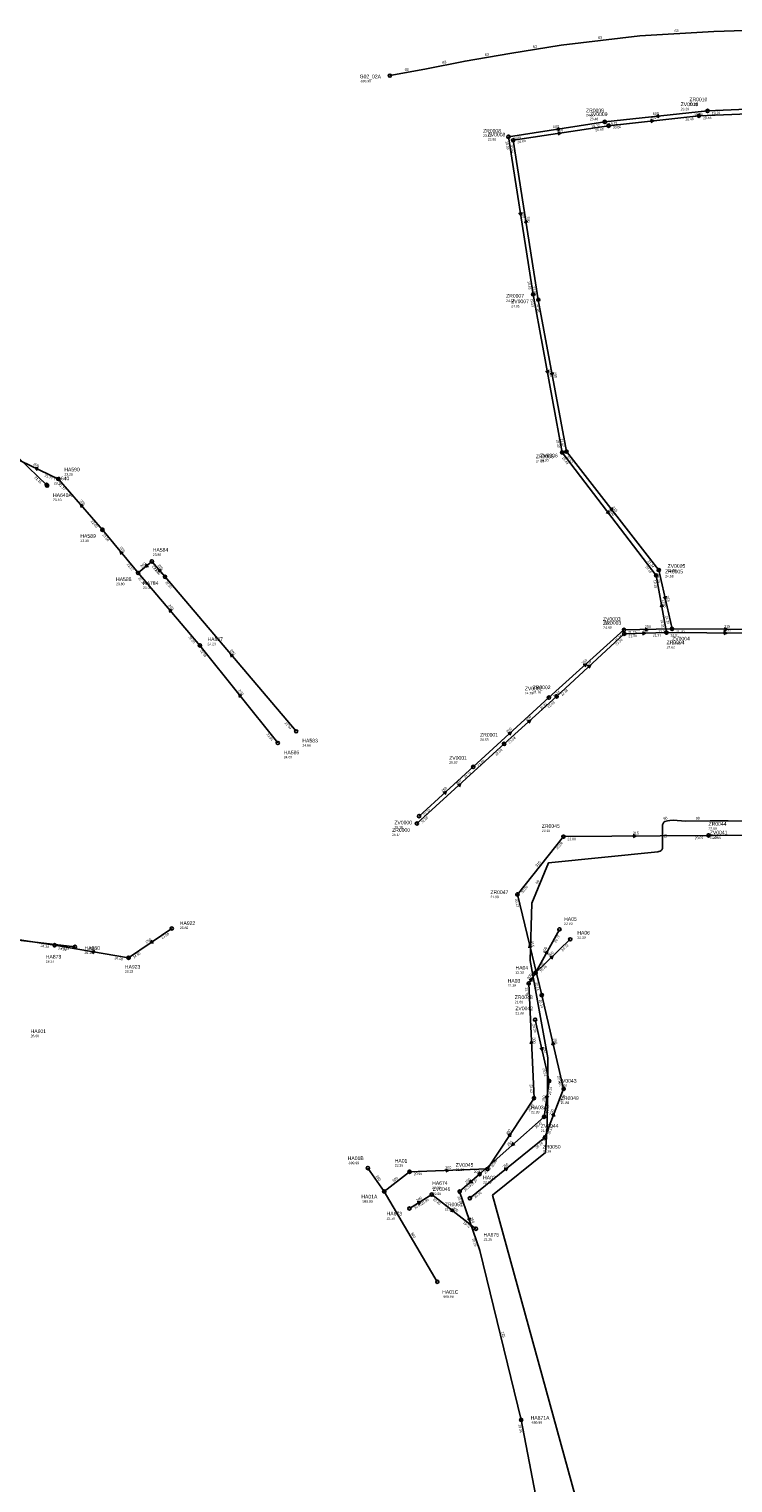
# Model space of a CAD drawing. Header units: metres. Extents: x 179992 to 198392, y 351761 to 369438.
# Tile 111 of 194: x 195289 to 195636, y 359425 to 360143. Entities that reach past the tile are written whole.
import ezdxf

# ---------------------------------------------------------------- set-up
doc = ezdxf.new("R2010")
doc.units = ezdxf.units.M

msp = doc.modelspace()

# ---------------------------------------------------------------- linework, layer by layer
at = {"layer": 'B-WE-RI-GWA-RIOOLLEIDING', "linetype": 'Continuous'}
for points in [[(195303.05, 359920.88), (195280, 359932)], [(195324.79, 359895.85), (195303.05, 359920.88)], [(195342.39, 359874.5), (195324.79, 359895.85)], [(195349.2, 359880.22), (195342.39, 359874.5)], [(195355.67, 359872.59), (195349.2, 359880.22)], [(195372.88, 359838.75), (195342.39, 359874.5)], [(195420.35, 359796.34), (195355.67, 359872.59)], [(195411.29, 359790.58), (195372.88, 359838.75)], [(195510.975, 359540.002), (195531.364, 359456.443)]]:
    msp.add_lwpolyline(points, dxfattribs=at)
at = {"layer": 'B-WE-RI-GWA-RIOOLLEIDING_BETON_200', "linetype": 'Continuous'}
msp.add_lwpolyline([(195455.739, 359580.755), (195463.815, 359569.198)], dxfattribs=at)
at = {"layer": 'B-WE-RI-GWA-RIOOLLEIDING_BETON_300', "linetype": 'Continuous'}
for points in [[(195538.455, 359677.181), (195555.583, 359693.666)], [(195535.083, 359671.936), (195538.455, 359677.181)], [(195537.708, 359615.251), (195535.083, 359671.936)], [(195514.737, 359580.305), (195537.708, 359615.251)], [(195463.815, 359569.198), (195476.322, 359578.933)], [(195476.322, 359578.933), (195514.737, 359580.305)], [(195489.992, 359524.641), (195463.815, 359569.198)]]:
    msp.add_lwpolyline(points, dxfattribs=at)
at = {"layer": 'B-WE-RI-GWA-RIOOLLEIDING_BETON_400', "linetype": 'Continuous'}
msp.add_lwpolyline([(195538.455, 359677.181), (195550.233, 359698.582)], dxfattribs=at)
at = {"layer": 'B-WE-RI-GWA-RIOOLLEIDING_BETON_450', "linetype": 'Continuous'}
msp.add_lwpolyline([(195531.364, 359456.443), (195545.703, 359381.974)], dxfattribs=at)
at = {"layer": 'B-WE-RI-GWA-RIOOLPUT_INSPECTIEPUT'}
for centre in [(195303.05, 359920.88), (195324.79, 359895.85), (195349.2, 359880.22), (195342.39, 359874.5), (195355.67, 359872.59), (195372.88, 359838.75), (195420.35, 359796.34), (195411.29, 359790.58), (195550.23, 359698.58), (195555.58, 359693.67), (195538.45, 359677.18), (195535.08, 359671.94), (195537.71, 359615.25), (195455.74, 359580.76), (195476.32, 359578.93), (195514.74, 359580.3), (195463.82, 359569.2), (195489.99, 359524.64), (195531.36, 359456.44)]:
    msp.add_circle(centre, 0.8, dxfattribs=at)
at = {"layer": 'B-WE-RI-GWA_STROMINGSRICHTING'}
for points in [[(195293.13, 359926.46), (195291.52, 359926.44), (195292.51, 359925.17)], [(195315.41, 359907.75), (195313.92, 359908.36), (195314.32, 359906.81)], [(195335.06, 359884.52), (195333.59, 359885.17), (195333.95, 359883.61)], [(195346.49, 359878.96), (195345.8, 359877.36), (195347.49, 359877.77)], [(195353.92, 359875.77), (195352.43, 359876.41), (195352.82, 359874.84)], [(195359.12, 359856), (195357.64, 359856.62), (195358.02, 359855.06)], [(195389.49, 359833.83), (195388.01, 359834.47), (195388.39, 359832.9)], [(195393.55, 359813.99), (195392.09, 359814.67), (195392.42, 359813.09)], [(195543.02, 359686.97), (195544.34, 359687.88), (195544.28, 359686.27)], [(195545.48, 359684.94), (195547.02, 359685.42), (195546.48, 359683.91)], [(195535.27, 359673.67), (195536.77, 359674.56), (195536.58, 359672.82)], [(195537.18, 359642.19), (195536.4, 359643.59), (195535.74, 359642.12)], [(195524.83, 359596.97), (195526.22, 359597.78), (195526.03, 359596.18)], [(195494.06, 359580.29), (195495.53, 359579.62), (195494.12, 359578.85)]]:
    msp.add_lwpolyline(points, dxfattribs=at)
at = {"layer": 'B-WE-RI-HWA-RIOOLLEIDING', "linetype": 'Continuous'}
msp.add_lwpolyline([(195311.18, 359689.95), (195251, 359697)], dxfattribs=at)
at = {"layer": 'B-WE-RI-HWA-RIOOLLEIDING_BETON_1000', "linetype": 'Continuous'}
msp.add_lwpolyline([(195551.63, 359933.998), (195537.313, 360012.031)], dxfattribs=at)
at = {"layer": 'B-WE-RI-HWA-RIOOLLEIDING_BETON_1250', "linetype": 'Continuous'}
for points in [[(195551.63, 359933.998), (195598.008, 359873.257)], [(195603.03, 359845.058), (195598.008, 359873.257)]]:
    msp.add_lwpolyline(points, dxfattribs=at)
at = {"layer": 'B-WE-RI-HWA-RIOOLLEIDING_BETON_1500', "linetype": 'Continuous'}
msp.add_lwpolyline([(195603.03, 359845.058), (195662.571, 359844.672)], dxfattribs=at)
at = {"layer": 'B-WE-RI-HWA-RIOOLLEIDING_BETON_300', "linetype": 'Continuous'}
for points in [[(195297.26, 359917.99), (195275.02, 359939.37)], [(195297.26, 359917.99), (195297.52, 359917.652)]]:
    msp.add_lwpolyline(points, dxfattribs=at)
at = {"layer": 'B-WE-RI-HWA-RIOOLLEIDING_BETON_500', "linetype": 'Continuous'}
msp.add_lwpolyline([(195623.341, 360102.582), (195681.368, 360105.032)], dxfattribs=at)
at = {"layer": 'B-WE-RI-HWA-RIOOLLEIDING_BETON_600', "linetype": 'Continuous'}
for points in [[(195623.341, 360102.582), (195572.585, 360097.151)], [(195525.056, 360089.828), (195572.585, 360097.151)], [(195522.962, 359790.149), (195548.86, 359813.578)], [(195479.913, 359750.836), (195522.962, 359790.149)]]:
    msp.add_lwpolyline(points, dxfattribs=at)
at = {"layer": 'B-WE-RI-HWA-RIOOLLEIDING_BETON_700', "linetype": 'Continuous'}
for points in [[(195548.86, 359813.578), (195582.235, 359844.509)], [(195582.235, 359844.509), (195603.03, 359845.058)]]:
    msp.add_lwpolyline(points, dxfattribs=at)
at = {"layer": 'B-WE-RI-HWA-RIOOLLEIDING_BETON_800', "linetype": 'Continuous'}
msp.add_lwpolyline([(195525.056, 360089.828), (195537.313, 360012.031)], dxfattribs=at)
at = {"layer": 'B-WE-RI-HWA-RIOOLLEIDING_PVC_250', "linetype": 'Continuous'}
for points in [[(195552.328, 359619.877), (195541.512, 359666.131)], [(195543.112, 359595.883), (195552.328, 359619.877)], [(195506.066, 359565.844), (195543.112, 359595.883)]]:
    msp.add_lwpolyline(points, dxfattribs=at)
at = {"layer": 'B-WE-RI-HWA-RIOOLLEIDING_PVC_315', "linetype": 'Continuous'}
for points in [[(195529.514, 359715.854), (195552.207, 359744.353)], [(195552.207, 359744.353), (195623.809, 359744.961)], [(195623.809, 359744.961), (195682.535, 359745.238)], [(195541.512, 359666.131), (195529.514, 359715.854)]]:
    msp.add_lwpolyline(points, dxfattribs=at)
at = {"layer": 'B-WE-RI-HWA-RIOOLPUT_INSPECTIEPUT'}
for centre in [(195623.34, 360102.58), (195572.58, 360097.15), (195525.06, 360089.83), (195537.31, 360012.03), (195551.63, 359934), (195297.26, 359917.99), (195297.52, 359917.65), (195598.01, 359873.26), (195582.23, 359844.51), (195603.03, 359845.06), (195548.86, 359813.58), (195522.96, 359790.15), (195479.91, 359750.84), (195552.21, 359744.35), (195623.81, 359744.96), (195529.51, 359715.85), (195311.18, 359689.95), (195541.51, 359666.13), (195552.33, 359619.88), (195543.11, 359595.88), (195506.07, 359565.84)]:
    msp.add_circle(centre, 0.8, dxfattribs=at)
at = {"layer": 'B-WE-RI-HWA_STROMINGSRICHTING'}
for points in [[(195599.32, 360100.74), (195597.96, 360099.87), (195599.47, 360099.3)], [(195550.13, 360094.42), (195548.82, 360093.49), (195550.35, 360093)], [(195531.67, 360052.46), (195531.18, 360050.93), (195530.25, 360052.24)], [(195544.92, 359974.56), (195544.47, 359973.01), (195543.5, 359974.3)], [(195574.52, 359905.21), (195574.82, 359903.63), (195573.37, 359904.34)], [(195601.48, 359857.87), (195600.52, 359859.16), (195600.06, 359857.61)], [(195591.17, 359845.47), (195592.63, 359844.78), (195591.21, 359844.03)], [(195631.37, 359845.59), (195632.8, 359844.86), (195631.36, 359844.15)], [(195564, 359828.59), (195565.55, 359829.04), (195564.98, 359827.54)], [(195534.36, 359801.43), (195535.91, 359801.86), (195535.33, 359800.36)], [(195499.89, 359770.05), (195501.44, 359770.49), (195500.86, 359768.99)], [(195586.56, 359745.36), (195588.01, 359744.66), (195586.57, 359743.92)], [(195536.55, 359689.76), (195535.51, 359690.99), (195535.15, 359689.42)], [(195547.95, 359641.77), (195546.92, 359643), (195546.55, 359641.44)], [(195546.53, 359606.79), (195547.72, 359607.88), (195547.88, 359606.28)], [(195523.02, 359580.52), (195524.59, 359580.86), (195523.92, 359579.4)]]:
    msp.add_lwpolyline(points, dxfattribs=at)
at = {"layer": 'B-WE-RI-PERSLEIDING-POMPPUT'}
msp.add_circle((195466.56, 360120.01), 0.8, dxfattribs=at)
at = {"layer": 'B-WE-RI-PERSLEIDING_PE_63', "linetype": 'Continuous'}
msp.add_lwpolyline([(195466.56, 360120.005), (195483.786, 360123.21), (195503.675, 360127.152), (195525.715, 360130.915), (195551.16, 360135.036), (195589.864, 360139.695), (195626.373, 360141.778), (195656.722, 360142.842), (195694.329, 360142.987)], dxfattribs=at)
at = {"layer": 'B-WE-RI-PERSLEIDING_PE_90', "linetype": 'Continuous'}
msp.add_lwpolyline([(195559.723, 359413.071), (195517.262, 359567.431), (195543.438, 359588.507), (195544.15, 359601.5), (195544.49, 359635.23), (195535.74, 359683.16), (195536.61, 359711.49), (195544.89, 359731.43), (195598.757, 359736.928), (195599.206, 359736.976), (195599.904, 359737.193), (195600.47, 359737.584), (195600.754, 359737.902), (195601.04, 359738.528), (195601.101, 359739.237), (195601.062, 359750.204), (195601.34, 359750.898), (195601.809, 359751.509), (195602.285, 359751.826), (195603.616, 359752.231), (195604.781, 359752.387), (195606.397, 359752.483), (195612.517, 359751.98), (195624.617, 359752.113), (195633.422, 359752.202), (195679.213, 359751.821)], dxfattribs=at)
at = {"layer": 'B-WE-RI-RIOOLLEIDING_BETON_300', "linetype": 'Continuous'}
for points in [[(195476.251, 359560.792), (195487.212, 359567.654)], [(195487.212, 359567.654), (195509.045, 359550.811)]]:
    msp.add_lwpolyline(points, dxfattribs=at)
at = {"layer": 'B-WE-RI-RIOOLPUT_INSPECTIEPUT'}
for centre in [(195487.21, 359567.65), (195476.25, 359560.79), (195509.05, 359550.81)]:
    msp.add_circle(centre, 0.8, dxfattribs=at)
at = {"layer": 'B-WE-RI-VWA-RIOOLLEIDING', "linetype": 'Continuous'}
for points in [[(195301.2, 359690.73), (195251.47, 359698.33)], [(195359, 359699), (195337.66, 359684.55)], [(195337.66, 359684.55), (195301.2, 359690.73)]]:
    msp.add_lwpolyline(points, dxfattribs=at)
at = {"layer": 'B-WE-RI-VWA-RIOOLLEIDING_PVC_250', "linetype": 'Continuous'}
for points in [[(195574.47, 360095.281), (195619.025, 360100.163)], [(195619.025, 360100.163), (195679.809, 360102.602)], [(195527.364, 360088.072), (195574.47, 360095.281)], [(195539.828, 360009.414), (195527.364, 360088.072)], [(195553.723, 359934.421), (195539.828, 360009.414)], [(195545.032, 359812.992), (195582.091, 359846.384)], [(195582.091, 359846.384), (195605.783, 359846.887)], [(195507.735, 359778.756), (195545.032, 359812.992)], [(195481.02, 359754.51), (195507.735, 359778.756)], [(195538.214, 359653.99), (195545.18, 359623.726)], [(195545.18, 359623.726), (195542.65, 359606.078)], [(195542.65, 359606.078), (195510.866, 359577.753)], [(195510.866, 359577.753), (195501.008, 359569.133)], [(195501.008, 359569.133), (195510.975, 359540.002)]]:
    msp.add_lwpolyline(points, dxfattribs=at)
at = {"layer": 'B-WE-RI-VWA-RIOOLLEIDING_PVC_315', "linetype": 'Continuous'}
for points in [[(195599.264, 359875.956), (195553.723, 359934.421)], [(195605.783, 359846.887), (195599.264, 359875.956)], [(195660.209, 359846.545), (195605.783, 359846.887)]]:
    msp.add_lwpolyline(points, dxfattribs=at)
at = {"layer": 'B-WE-RI-VWA-RIOOLPUT_INSPECTIEPUT'}
for centre in [(195619.02, 360100.16), (195574.47, 360095.28), (195527.36, 360088.07), (195539.83, 360009.41), (195553.72, 359934.42), (195599.26, 359875.96), (195582.09, 359846.38), (195605.78, 359846.89), (195545.03, 359812.99), (195507.73, 359778.76), (195481.02, 359754.51), (195359, 359699), (195301.2, 359690.73), (195337.66, 359684.55), (195538.21, 359653.99), (195545.18, 359623.73), (195542.65, 359606.08), (195510.87, 359577.75), (195501.01, 359569.13)]:
    msp.add_circle(centre, 0.8, dxfattribs=at)
at = {"layer": 'B-WE-RI-VWA_STROMINGSRICHTING'}
for points in [[(195595.24, 360098.28), (195596.75, 360097.72), (195595.39, 360096.85)], [(195549.38, 360092.17), (195550.92, 360091.68), (195549.6, 360090.75)], [(195534.53, 360047.43), (195533.6, 360048.74), (195533.11, 360047.21)], [(195547.22, 359973.46), (195546.78, 359971.92), (195545.81, 359973.2)], [(195576.18, 359906.77), (195576.49, 359905.19), (195575.04, 359905.88)], [(195602.91, 359862.98), (195602.52, 359861.42), (195601.51, 359862.67)], [(195592.48, 359847.32), (195593.94, 359846.64), (195592.51, 359845.89)], [(195631.56, 359847.45), (195633, 359846.72), (195631.55, 359846.01)], [(195562.01, 359829.26), (195563.56, 359829.69), (195562.97, 359828.19)], [(195524.84, 359795.43), (195526.38, 359795.87), (195525.81, 359794.37)], [(195492.83, 359766.2), (195494.38, 359766.63), (195493.8, 359765.13)], [(195349.12, 359693.18), (195348.33, 359691.78), (195349.93, 359691.99)], [(195320.97, 359688.11), (195319.43, 359687.64), (195320.73, 359686.69)], [(195542.08, 359640.42), (195541.7, 359638.86), (195540.67, 359640.1)], [(195543.41, 359616.43), (195543.91, 359614.9), (195544.83, 359616.23)], [(195527.35, 359593.41), (195526.76, 359591.92), (195528.31, 359592.34)], [(195506.55, 359574.93), (195505.94, 359573.44), (195507.49, 359573.85)], [(195506.21, 359556.16), (195505.99, 359554.57), (195504.84, 359555.7)]]:
    msp.add_lwpolyline(points, dxfattribs=at)
at = {"layer": 'B-WE-RI_STROMINGSRICHTING'}
for points in [[(195480.13, 359564.07), (195481.73, 359564.22), (195480.89, 359562.85)], [(195497.43, 359560.68), (195498.13, 359559.23), (195496.55, 359559.54)]]:
    msp.add_lwpolyline(points, dxfattribs=at)

# ---------------------------------------------------------------- texts
at = {"layer": 'B-WE-RI-GWA_AFM'}
for s, rotation, p in [('200', -25.75, (195290.46, 359927.83)), ('200', -49.02, (195313.5, 359910.07)), ('200', -50.5, (195333.2, 359886.9)), ('200', 40.03, (195344.11, 359876.97)), ('200', -49.7, (195352.02, 359878.1)), ('200', -49.54, (195357.22, 359858.32)), ('200', -49.69, (195387.59, 359836.16)), ('200', -51.43, (195391.72, 359816.36)), ('400', 61.17, (195542.91, 359686.88)), ('300', 43.9, (195545.35, 359684.91)), ('300', 57.26, (195535.27, 359673.67)), ('300', -87.35, (195537.09, 359645.19)), ('300', 56.68, (195524.71, 359596.9)), ('300', 2.05, (195493.94, 359580.34)), ('200', -55.05, (195459.53, 359576.7)), ('300', 37.9, (195468.35, 359573.71)), ('300', -59.57, (195476.78, 359548.65)), ('125', -76.29, (195521.55, 359499.9))]:
    msp.add_text(s, height=1.3, rotation=rotation, dxfattribs=at).set_placement(p)
at = {"layer": 'B-WE-RI-GWA_BOB'}
for s, rotation, p in [('21.77', -25.75, (195296.14, 359922.21)), ('21.77', -49.02, (195303, 359918.19)), ('22.00', -49.02, (195318.97, 359899.8)), ('22.00', -50.5, (195324.67, 359893.16)), ('22.17', -50.5, (195336.68, 359878.6)), ('22.24', -49.7, (195349.12, 359877.53)), ('22.30', -49.7, (195349.9, 359876.61)), ('22.23', -49.54, (195342.32, 359871.81)), ('22.30', -49.69, (195355.59, 359869.9)), ('22.55', -49.54, (195367.1, 359842.76)), ('22.55', -51.43, (195372.72, 359836.06)), ('22.94', -49.69, (195414.58, 359800.36)), ('22.91', -51.43, (195405.64, 359794.77)), ('20.72', 61.17, (195548.53, 359691.76)), ('20.72', 43.9, (195551.93, 359687.65)), ('20.76', 61.17, (195541, 359678.07)), ('20.76', 43.9, (195541.14, 359677.27)), ('20.78', -87.35, (195533.38, 359669.85)), ('20.82', -87.35, (195535.6, 359621.96)), ('20.82', 56.68, (195535.48, 359608.58)), ('20.86', 56.68, (195517.34, 359580.99)), ('20.90', 2.05, (195478.38, 359577.21)), ('20.86', 2.05, (195508.01, 359578.26)), ('19.34', -79.1, (195529.97, 359454.14))]:
    msp.add_text(s, height=1.2, rotation=rotation, dxfattribs=at).set_placement(p)
at = {"layer": 'B-WE-RI-GWA_PUTDEKSELNIVEAU'}
for s, p in [('23.25', (195306.01, 359922.62)), ('23.30', (195313.91, 359889.82)), ('23.80', (195349.62, 359882.96)), ('23.80', (195331.51, 359868.47)), ('23.90', (195344.79, 359866.56)), ('24.20', (195376.61, 359838.83)), ('24.66', (195423.44, 359788.82)), ('24.60', (195414.25, 359782.96)), ('22.39', (195552.56, 359700.74)), ('22.39', (195559.09, 359694)), ('22.39', (195528.58, 359676.71)), ('22.39', (195524.69, 359670.24)), ('26.60', (195289.35, 359645.36)), ('22.39', (195536.22, 359607.75)), ('-999.99', (195445.79, 359582.65)), ('22.39', (195469, 359581.43)), ('22.39', (195512.56, 359573.09)), ('-999.99', (195452.54, 359563.71)), ('-999.99', (195492.39, 359516.64)), ('-999.99', (195536.06, 359454.5))]:
    msp.add_text(s, height=1.2, dxfattribs=at).set_placement(p)
at = {"layer": 'B-WE-RI-GWA_PUTNUMMER'}
for s, p in [('HA590', (195306.01, 359924.66)), ('HA589', (195313.91, 359891.86)), ('HA584', (195349.62, 359885)), ('HA588', (195331.51, 359870.51)), ('HA784', (195344.79, 359868.6)), ('HA587', (195376.61, 359840.87)), ('HA583', (195423.44, 359790.86)), ('HA586', (195414.25, 359785)), ('HA05', (195552.56, 359702.78)), ('HA06', (195559.09, 359696.04)), ('HA04', (195528.58, 359678.75)), ('HA03', (195524.69, 359672.28)), ('HA601', (195289.35, 359647.4)), ('HA03A', (195536.22, 359609.79)), ('HA01B', (195445.79, 359584.69)), ('HA01', (195469, 359583.47)), ('HA02', (195512.56, 359575.13)), ('HA01A', (195452.54, 359565.75)), ('HA01C', (195492.39, 359518.68)), ('HA871A', (195536.06, 359456.54))]:
    msp.add_text(s, height=1.8, dxfattribs=at).set_placement(p)
at = {"layer": 'B-WE-RI-HWA_AFM'}
for s, rotation, p in [('600', 6.11, (195596.34, 360100.49)), ('600', 8.76, (195547.16, 360094.02)), ('800', -81.05, (195531.71, 360052.59)), ('1000', -79.6, (195544.86, 359975.17)), ('1250', -52.64, (195574.17, 359905.75)), ('1250', -79.9, (195600.92, 359861.36)), ('700', 1.51, (195591.04, 359845.53)), ('1500', -0.37, (195630.72, 359845.65)), ('700', 42.82, (195563.88, 359828.54)), ('600', 42.13, (195534.23, 359801.42)), ('600', 42.4, (195499.76, 359770.01)), ('315', 0.49, (195586.45, 359745.44)), ('315', 51.47, (195539.28, 359729.36)), ('315', -76.43, (195535.91, 359692.71)), ('250', -76.84, (195547.32, 359644.71)), ('250', 68.99, (195546.43, 359606.69)), ('250', 39.04, (195522.88, 359580.51))]:
    msp.add_text(s, height=1.3, rotation=rotation, dxfattribs=at).set_placement(p)
at = {"layer": 'B-WE-RI-HWA_BOB'}
for s, rotation, p in [('19.79', 6.11, (195616.77, 360100.07)), ('19.79', 2.42, (195625.42, 360100.87)), ('19.72', 8.76, (195566.14, 360094.34)), ('19.72', 6.11, (195574.77, 360095.57)), ('19.59', -81.05, (195523.59, 360087.57)), ('19.59', 8.76, (195527.31, 360088.35)), ('19.53', -81.05, (195534.48, 360018.47)), ('19.53', -79.6, (195535.9, 360009.74)), ('19.43', -79.6, (195548.63, 359940.36)), ('19.43', -52.64, (195551.41, 359931.32)), ('21.16', -43.87, (195291.11, 359921.4)), ('19.18', -52.64, (195592.45, 359877.57)), ('19.18', -79.9, (195596.59, 359870.97)), ('19.31', -79.9, (195600.07, 359851.44)), ('22.39', 42.82, (195578.47, 359838.57)), ('21.39', 1.51, (195584.28, 359842.76)), ('21.31', 1.51, (195596.28, 359843.08)), ('19.31', -0.37, (195605.02, 359843.25)), ('22.48', 42.82, (195551.55, 359813.62)), ('22.48', 42.13, (195545.02, 359807.68)), ('22.58', 42.13, (195525.65, 359790.16)), ('22.58', 42.4, (195519.15, 359784.23)), ('22.68', 42.4, (195482.6, 359750.86)), ('20.06', 51.47, (195549.38, 359737.91)), ('20.06', 0.49, (195554.22, 359742.57)), ('20.05', 0.49, (195617.02, 359743.1)), ('20.05', 0.27, (195625.82, 359743.17)), ('20.06', 51.47, (195532.17, 359716.3)), ('20.13', -76.43, (195528.23, 359713.49)), ('23.25', -6.68, (195304.22, 359688.95)), ('20.14', -76.43, (195538.17, 359672.32)), ('20.14', -76.84, (195540.21, 359663.77)), ('20.16', -76.84, (195549.03, 359626.09)), ('20.16', 68.99, (195551.57, 359612.88)), ('20.19', 68.99, (195545.51, 359597.1)), ('20.19', 39.04, (195538.96, 359590.2)), ('20.30', 39.04, (195508.75, 359565.71))]:
    msp.add_text(s, height=1.2, rotation=rotation, dxfattribs=at).set_placement(p)
at = {"layer": 'B-WE-RI-HWA_PUTDEKSELNIVEAU'}
for s, p in [('23.26', (195614.37, 360105.33)), ('24.50', (195563.36, 360099.88)), ('23.75', (195512.58, 360089.78)), ('24.02', (195523.93, 360008.34)), ('24.30', (195538.6, 359929.11)), ('23.18', (195300.83, 359918.26)), ('23.18', (195300.41, 359909.98)), ('24.58', (195602.39, 359872.27)), ('24.60', (195571.87, 359846.95)), ('24.62', (195603.11, 359837.32)), ('24.78', (195537.01, 359815.11)), ('24.98', (195511.11, 359791.68)), ('23.10', (195541.54, 359746.66)), ('22.09', (195623.81, 359747.72)), ('25.14', (195467.71, 359744.68)), ('21.90', (195516.2, 359713.99)), ('26.15', (195315.94, 359686.43)), ('21.89', (195528.2, 359662.11)), ('21.88', (195550.92, 359612.35)), ('21.89', (195541.95, 359588.29)), ('21.88', (195493.7, 359559.88))]:
    msp.add_text(s, height=1.2, dxfattribs=at).set_placement(p)
at = {"layer": 'B-WE-RI-HWA_PUTNUMMER'}
for s, p in [('ZR0010', (195614.37, 360107.37)), ('ZR0009', (195563.36, 360101.92)), ('ZR0008', (195512.58, 360091.82)), ('ZR0007', (195523.93, 360010.38)), ('ZR0006', (195538.6, 359931.15)), ('HA640', (195300.83, 359920.3)), ('HA640A', (195300.41, 359912.02)), ('ZR0005', (195602.39, 359874.31)), ('ZR0003', (195571.87, 359848.99)), ('ZR0004', (195603.11, 359839.36)), ('ZR0002', (195537.01, 359817.15)), ('ZR0001', (195511.11, 359793.72)), ('ZR0000', (195467.71, 359746.72)), ('ZR0045', (195541.54, 359748.7)), ('ZR0044', (195623.81, 359749.76)), ('ZR0047', (195516.2, 359716.03)), ('HA880', (195315.94, 359688.47)), ('ZR0048', (195528.2, 359664.15)), ('ZR0049', (195550.92, 359614.39)), ('ZR0050', (195541.95, 359590.33)), ('ZR0051', (195493.7, 359561.92))]:
    msp.add_text(s, height=1.8, dxfattribs=at).set_placement(p)
at = {"layer": 'B-WE-RI-PERSLEIDING_AFM'}
for s, rotation, p in [('63', 3.27, (195607.05, 360141.47)), ('63', 9.2, (195537.28, 360133.58)), ('63', 6.86, (195569.39, 360138.02)), ('63', 11.21, (195492.57, 360125.77)), ('63', 9.69, (195513.52, 360129.61)), ('63', 10.54, (195474.01, 360122.17)), ('90', 16.92, (195601.73, 359752.46)), ('90', 0.63, (195617.51, 359752.81)), ('90', -89.8, (195601.86, 359745.75)), ('90', 67.45, (195539.62, 359720.8)), ('90', 86.86, (195542.96, 359594.01))]:
    msp.add_text(s, height=1.3, rotation=rotation, dxfattribs=at).set_placement(p)
at = {"layer": 'B-WE-RI-PERSLEIDING_PUTDEKSELNIVEAU'}
msp.add_text('-999.99', height=1.2, dxfattribs=at).set_placement((195451.7, 360116.65))
at = {"layer": 'B-WE-RI-PERSLEIDING_PUTNUMMER'}
msp.add_text('G02_02A', height=1.8, dxfattribs=at).set_placement((195451.7, 360118.69))
at = {"layer": 'B-WE-RI-VWA_AFM'}
for s, rotation, p in [('250', 6.25, (195595.12, 360098.34)), ('250', 8.7, (195549.26, 360092.21)), ('250', -81, (195534.11, 360050.4)), ('250', -79.5, (195547.27, 359973.58)), ('315', -52.08, (195576.16, 359906.89)), ('315', -77.36, (195602.95, 359863.11)), ('250', 1.22, (195592.36, 359847.37)), ('315', -0.36, (195631.44, 359847.5)), ('250', 42.02, (195561.88, 359829.24)), ('250', 42.55, (195524.71, 359795.39)), ('250', 42.23, (195492.69, 359766.14)), ('250', -9.62, (195318.04, 359688.64)), ('250', 34.1, (195346.59, 359691.55)), ('250', -77.04, (195542.12, 359640.55)), ('250', 81.84, (195542.93, 359613.49)), ('250', 41.71, (195525.07, 359591.46)), ('250', 41.17, (195504.25, 359572.99)), ('250', -71.11, (195506.22, 359556.28))]:
    msp.add_text(s, height=1.3, rotation=rotation, dxfattribs=at).set_placement(p)
at = {"layer": 'B-WE-RI-VWA_BOB'}
for s, rotation, p in [('20.48', 6.25, (195612.46, 360097.63)), ('20.48', 2.3, (195621.1, 360098.44)), ('20.66', 8.7, (195568.02, 360092.47)), ('20.66', 6.25, (195576.65, 360093.71)), ('20.84', -81, (195525.9, 360085.81)), ('20.84', 8.7, (195529.61, 360086.6)), ('21.84', -81, (195536.99, 360015.85)), ('21.85', -79.5, (195538.42, 360007.12)), ('21.57', -79.5, (195550.71, 359940.78)), ('21.57', -52.08, (195553.53, 359931.74)), ('21.24', -52.08, (195593.67, 359880.21)), ('21.24', -77.36, (195597.95, 359873.61)), ('21.20', -77.36, (195602.54, 359853.13)), ('21.74', 42.02, (195578.24, 359840.49)), ('21.75', 1.22, (195584.13, 359844.63)), ('21.20', 1.22, (195599.02, 359844.94)), ('21.20', -0.36, (195607.77, 359845.07)), ('21.91', 42.02, (195547.72, 359812.99)), ('21.91', 42.55, (195541.24, 359807.07)), ('23.22', 42.23, (195503.91, 359772.85)), ('22.06', 42.55, (195510.43, 359778.78)), ('23.37', 42.23, (195483.71, 359754.52)), ('24.60', 34.1, (195354.38, 359693.7)), ('24.34', -8.69, (195294.21, 359689.98)), ('24.34', -9.62, (195302.87, 359688.62)), ('24.50', -9.62, (195330.65, 359683.91)), ('24.50', 34.1, (195340.33, 359684.18)), ('20.59', -77.04, (195536.91, 359651.64)), ('20.51', -77.04, (195541.9, 359629.95)), ('20.51', 81.84, (195546, 359616.74)), ('20.47', 81.84, (195544.72, 359607.8)), ('20.47', 41.71, (195538.77, 359600.21)), ('20.37', 41.17, (195506.93, 359571.92)), ('20.39', 41.71, (195513.56, 359577.74)), ('20.33', 41.17, (195503.7, 359569.09)), ('20.33', -71.11, (195499.95, 359566.66)), ('20.25', -71.11, (195507.07, 359545.85))]:
    msp.add_text(s, height=1.2, rotation=rotation, dxfattribs=at).set_placement(p)
at = {"layer": 'B-WE-RI-VWA_PUTDEKSELNIVEAU'}
for s, p in [('23.48', (195565.25, 360098.01)), ('23.29', (195610.05, 360102.91)), ('23.80', (195514.84, 360087.95)), ('24.05', (195526.46, 360005.64)), ('24.30', (195540.7, 359929.53)), ('24.55', (195603.61, 359875.04)), ('24.57', (195571.73, 359848.83)), ('24.63', (195605.87, 359839.15)), ('24.79', (195533.18, 359814.52)), ('25.07', (195495.88, 359780.28)), ('25.18', (195468.81, 359748.36)), ('21.76', (195624.43, 359743.47)), ('25.80', (195362.98, 359698.74)), ('26.37', (195296.85, 359682.15)), ('26.22', (195335.86, 359677.16)), ('21.98', (195528.49, 359656.63)), ('21.91', (195549.98, 359620.87)), ('21.89', (195541.01, 359598.63)), ('21.98', (195499.08, 359579.34)), ('22.00', (195487.73, 359567.44))]:
    msp.add_text(s, height=1.2, dxfattribs=at).set_placement(p)
at = {"layer": 'B-WE-RI-VWA_PUTNUMMER'}
for s, p in [('ZV0010', (195610.05, 360104.95)), ('ZV0009', (195565.25, 360100.05)), ('ZV0008', (195514.84, 360089.99)), ('ZV0007', (195526.46, 360007.68)), ('ZV0006', (195540.7, 359931.57)), ('ZV0005', (195603.61, 359877.08)), ('ZV0003', (195571.73, 359850.87)), ('ZV0004', (195605.87, 359841.19)), ('ZV0002', (195533.18, 359816.56)), ('ZV0001', (195495.88, 359782.32)), ('ZV0000', (195468.81, 359750.4)), ('ZV0041', (195624.43, 359745.51)), ('HA922', (195362.98, 359700.78)), ('HA873', (195296.85, 359684.19)), ('HA923', (195335.86, 359679.2)), ('ZV0042', (195528.49, 359658.67)), ('ZV0043', (195549.98, 359622.91)), ('ZV0044', (195541.01, 359600.67)), ('ZV0045', (195499.08, 359581.38)), ('ZV0046', (195487.73, 359569.48))]:
    msp.add_text(s, height=1.8, dxfattribs=at).set_placement(p)
at = {"layer": 'B-WE-RI_AFM'}
for rotation, p in [(32.05, (195479.99, 359564.07)), (-37.65, (195497.37, 359560.77))]:
    msp.add_text('300', height=1.3, rotation=rotation, dxfattribs=at).set_placement(p)
at = {"layer": 'B-WE-RI_BOB'}
for s, rotation, p in [('20.93', 32.05, (195478.9, 359560.33)), ('20.89', 32.05, (195482.4, 359562.52)), ('20.40', -37.65, (195487.7, 359565.01)), ('19.52', -37.65, (195502.56, 359553.54))]:
    msp.add_text(s, height=1.2, rotation=rotation, dxfattribs=at).set_placement(p)
at = {"layer": 'B-WE-RI_PUTDEKSELNIVEAU'}
for s, p in [('22.39', (195487.46, 359570.41)), ('22.59', (195464.98, 359555.31)), ('21.20', (195512.83, 359544.92))]:
    msp.add_text(s, height=1.2, dxfattribs=at).set_placement(p)
at = {"layer": 'B-WE-RI_PUTNUMMER'}
for s, p in [('HA674', (195487.46, 359572.45)), ('HA673', (195464.98, 359557.35)), ('HA675', (195512.83, 359546.96))]:
    msp.add_text(s, height=1.8, dxfattribs=at).set_placement(p)

doc.saveas('drawing.dxf')
